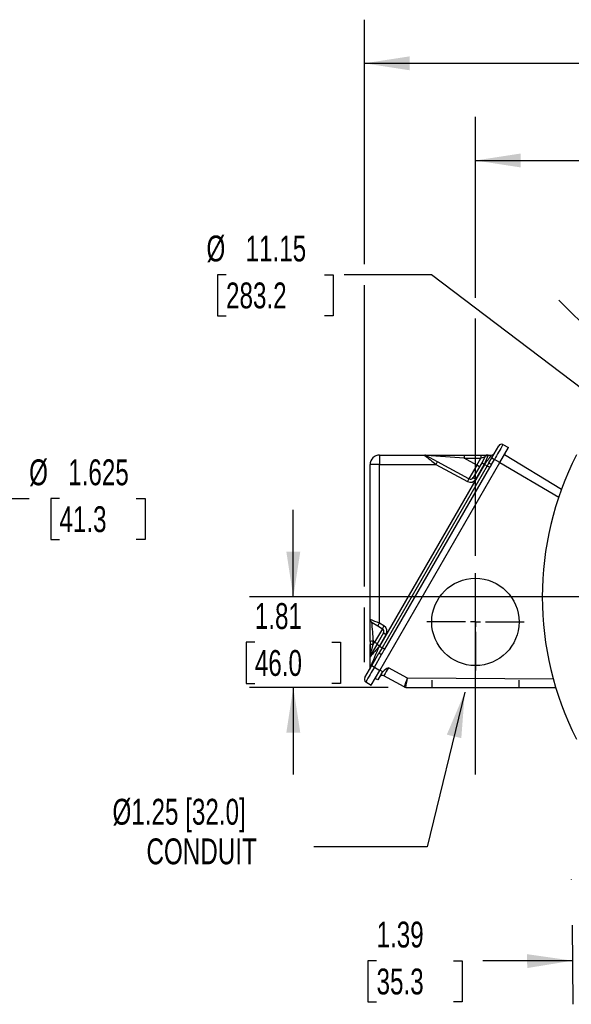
# Model space of a CAD drawing. Header units: inches. Extents: x 0 to 77, y 0 to 59.5.
# Tile 9 of 17: x 44 to 55, y 12.7 to 32.4. Entities that reach past the tile are written whole.
import ezdxf

# ---------------------------------------------------------------- set-up
doc = ezdxf.new("R2010")
doc.units = ezdxf.units.IN
doc.header["$LTSCALE"] = 7
doc.header["$MEASUREMENT"] = 0
doc.linetypes.add('CENTERX2', pattern=[0.8, 0.5, -0.1, 0.1, -0.1])
doc.linetypes.add('HIDDEN', pattern=[0.075, 0.05, -0.025])
doc.layers.add('CENTER', color=40, linetype='CENTERX2')
doc.layers.add('HIDDEN', color=102, linetype='HIDDEN')
doc.layers.add('DIMENSIONS', color=140, linetype='Continuous', lineweight=25)
doc.layers.add('TEXT', color=140, linetype='Continuous', lineweight=25)
doc.styles.add('SLDTEXTSTYLE0', font='TXT', dxfattribs={"width": 0.7})
doc.dimstyles.new('SLDDIMSTYLE10', dxfattribs={"dimtxt": 0.518519, "dimasz": 0.91, "dimexe": 0, "dimexo": 0.0625, "dimgap": 0.12963, "dimtad": 0, "dimtih": 1, "dimtoh": 1, "dimdec": 3, "dimlfac": 0.5, "dimrnd": 1e-09, "dimzin": 12, "dimdsep": 46, "dimtxsty": 'SLDTEXTSTYLE0', "dimsah": 1, "dimcen": 0, "dimadec": 0, "dimazin": 3, "dimtfac": 1, "dimtdec": 3, "dimtofl": 0, "dimtmove": 0, "dimatfit": 3, "dimfxl": 0, "dimfrac": 2, "dimtolj": 1, "dimtzin": 12, "dimarcsym": 0})
doc.dimstyles.new('SLDDIMSTYLE2', dxfattribs={"dimtxt": 0.518519, "dimasz": 0.91, "dimexe": 0, "dimexo": 0.0625, "dimgap": 0.12963, "dimtad": 0, "dimtih": 1, "dimtoh": 1, "dimdec": 4, "dimlfac": 7, "dimzin": 12, "dimdsep": 46, "dimtxsty": 'SLDTEXTSTYLE0', "dimsah": 1, "dimcen": 0.09, "dimadec": 0, "dimazin": 3, "dimtfac": 1, "dimtdec": 0, "dimtofl": 0, "dimtmove": 0, "dimatfit": 3, "dimfxl": 0, "dimfrac": 2, "dimtolj": 1, "dimtzin": 12, "dimarcsym": 0})
doc.dimstyles.new('SLDDIMSTYLE3', dxfattribs={"dimtxt": 0.518519, "dimasz": 0.91, "dimexe": 0, "dimexo": 0.0625, "dimgap": 0.12963, "dimtad": 0, "dimtih": 1, "dimtoh": 1, "dimrnd": 1e-09, "dimzin": 12, "dimdsep": 46, "dimtxsty": 'SLDTEXTSTYLE0', "dimsah": 1, "dimcen": 0.09, "dimadec": 0, "dimazin": 3, "dimtfac": 1, "dimtofl": 0, "dimtmove": 0, "dimatfit": 3, "dimfxl": 0, "dimfrac": 2, "dimtolj": 1, "dimtzin": 12, "dimarcsym": 0})
doc.dimstyles.new('SLDDIMSTYLE5', dxfattribs={"dimtxt": 0.518519, "dimasz": 0.91, "dimexe": 0, "dimexo": 0.0625, "dimgap": 0.12963, "dimtad": 0, "dimtih": 1, "dimtoh": 1, "dimrnd": 1e-09, "dimzin": 12, "dimdsep": 46, "dimtxsty": 'SLDTEXTSTYLE0', "dimsah": 1, "dimcen": 0.09, "dimadec": 0, "dimazin": 3, "dimtfac": 1, "dimtmove": 0, "dimatfit": 0, "dimfxl": 0, "dimfrac": 2, "dimtolj": 1, "dimtzin": 12, "dimarcsym": 0})
doc.dimstyles.new('SLDDIMSTYLE6', dxfattribs={"dimtxt": 0.518519, "dimasz": 0.91, "dimexe": 0, "dimexo": 0.0625, "dimgap": 0.12963, "dimtad": 0, "dimtih": 1, "dimtoh": 1, "dimrnd": 1e-09, "dimzin": 12, "dimdsep": 46, "dimtxsty": 'SLDTEXTSTYLE0', "dimsah": 1, "dimcen": 0, "dimadec": 0, "dimazin": 3, "dimtfac": 1, "dimtofl": 0, "dimtmove": 0, "dimatfit": 3, "dimfxl": 0, "dimfrac": 2, "dimtolj": 1, "dimtzin": 12, "dimarcsym": 0})
doc.dimstyles.new('SLDDIMSTYLE9', dxfattribs={"dimtxt": 0.18, "dimasz": 0.91, "dimexe": 0, "dimexo": 0.0625, "dimgap": 0, "dimtad": 0, "dimtih": 1, "dimtoh": 1, "dimdec": 0, "dimrnd": 1e-09, "dimzin": 0, "dimdsep": 46, "dimtxsty": 'Standard', "dimsah": 1, "dimcen": 0.09, "dimadec": 0, "dimazin": 0, "dimtfac": 0.91, "dimtdec": 0, "dimtofl": 0, "dimtmove": 0, "dimatfit": 3, "dimfxl": 0, "dimfrac": 2, "dimtolj": 1, "dimtzin": 0, "dimarcsym": 0})

# ---------------------------------------------------------------- blocks, each defined once
blk = doc.blocks.new('_D_2')
at = {"layer": 'DIMENSIONS'}
for p, q in [((60.728, 25.906), (60.728, 29.263)), ((57.434, 24.139), (54.776, 26.798))]:
    blk.add_line(p, q, dxfattribs=at)
for start, end in [(90, 107.5233), (117.6632, 135)]:
    blk.add_arc((60.728, 20.846), 7.542, start, end, dxfattribs=at)
for points in [[(60.728, 28.388), (59.811, 28.473), (59.828, 28.194)], [(55.395, 26.179), (56.169, 26.678), (55.983, 26.887)]]:
    blk.add_solid(points, dxfattribs=at)
at = {"layer": 'DIMENSIONS', "insert": (57.226, 28.07), "char_height": 0.5185, "attachment_point": 1, "style": 'SLDTEXTSTYLE0'}
blk.add_mtext('45°', dxfattribs=at)
blk = doc.blocks.new('_D_3')
at = {"layer": 'DIMENSIONS'}
for p, q in [((50.879, 27.518), (50.879, 32.422)), ((60.728, 25.906), (60.728, 32.422)), ((50.879, 31.547), (55.602, 31.547)), ((56.305, 31.546), (56.131, 31.546)), ((56.131, 31.546), (56.131, 30.721)), ((58.277, 31.546), (58.452, 31.546)), ((58.452, 31.546), (58.452, 30.721)), ((60.728, 31.547), (58.98, 31.547)), ((56.131, 30.721), (56.305, 30.721)), ((58.452, 30.721), (58.277, 30.721)), ((50.879, 21.056), (50.879, 27.098)), ((50.879, 19.539), (50.879, 20.636))]:
    blk.add_line(p, q, dxfattribs=at)
for points in [[(50.879, 31.547), (51.789, 31.407), (51.789, 31.687)], [(60.728, 31.547), (59.818, 31.687), (59.818, 31.407)]]:
    blk.add_solid(points, dxfattribs=at)
at = {"layer": 'DIMENSIONS', "char_height": 0.5185, "attachment_point": 1, "style": 'SLDTEXTSTYLE0'}
for s, insert in [('9.85', (56.521, 32.33)), ('250.2', (56.305, 31.389))]:
    blk.add_mtext(s, dxfattribs=dict(at, insert=insert))
blk = doc.blocks.new('_D_6')
at = {"layer": 'DIMENSIONS'}
for p, q in [((49.454, 20.846), (49.454, 22.596)), ((55.667, 20.846), (48.579, 20.846)), ((48.683, 19.939), (48.509, 19.939)), ((48.509, 19.939), (48.509, 19.114)), ((50.225, 19.939), (50.399, 19.939)), ((50.399, 19.939), (50.399, 19.114)), ((48.509, 19.114), (48.683, 19.114)), ((51.357, 19.034), (48.579, 19.034)), ((49.454, 19.034), (49.454, 17.284)), ((50.399, 19.114), (50.225, 19.114))]:
    blk.add_line(p, q, dxfattribs=at)
for points in [[(49.454, 20.846), (49.594, 21.756), (49.314, 21.756)], [(49.454, 19.034), (49.314, 18.124), (49.594, 18.124)]]:
    blk.add_solid(points, dxfattribs=at)
at = {"layer": 'DIMENSIONS', "char_height": 0.5185, "attachment_point": 1, "style": 'SLDTEXTSTYLE0'}
for s, insert in [('1.81', (48.683, 20.723)), ('46.0', (48.683, 19.782))]:
    blk.add_mtext(s, dxfattribs=dict(at, insert=insert))
blk = doc.blocks.new('_D_7')
at = {"layer": 'DIMENSIONS'}
for p, q in [((53.103, 26.847), (53.103, 30.474)), ((60.728, 25.906), (60.728, 30.474)), ((53.103, 29.599), (55.226, 29.599)), ((55.929, 29.598), (55.755, 29.598)), ((55.755, 29.598), (55.755, 28.774)), ((57.902, 29.598), (58.076, 29.598)), ((58.076, 29.598), (58.076, 28.774)), ((60.728, 29.599), (58.605, 29.599)), ((55.755, 28.774), (55.929, 28.774)), ((58.076, 28.774), (57.902, 28.774)), ((53.103, 21.671), (53.103, 26.427))]:
    blk.add_line(p, q, dxfattribs=at)
for points in [[(53.103, 29.599), (54.013, 29.459), (54.013, 29.739)], [(60.728, 29.599), (59.818, 29.739), (59.818, 29.459)]]:
    blk.add_solid(points, dxfattribs=at)
at = {"layer": 'DIMENSIONS', "char_height": 0.5185, "attachment_point": 1, "style": 'SLDTEXTSTYLE0'}
for s, insert in [('7.63', (56.145, 30.383)), ('193.7', (55.929, 29.442))]:
    blk.add_mtext(s, dxfattribs=dict(at, insert=insert))
blk = doc.blocks.new('_D_8')
at = {"layer": 'DIMENSIONS'}
for p, q in [((48.106, 27.308), (47.932, 27.308)), ((47.932, 27.308), (47.932, 26.483)), ((50.078, 27.308), (50.252, 27.308)), ((50.252, 27.308), (50.252, 26.483)), ((52.22, 27.308), (50.47, 27.308)), ((56.289, 24.218), (52.22, 27.308)), ((47.932, 26.483), (48.106, 26.483)), ((50.252, 26.483), (50.078, 26.483))]:
    blk.add_line(p, q, dxfattribs=at)
blk.add_solid([(56.289, 24.218), (55.649, 24.879), (55.479, 24.657)], dxfattribs=at)
at = {"layer": 'DIMENSIONS', "char_height": 0.5185, "attachment_point": 1, "style": 'SLDTEXTSTYLE0'}
for s, insert in [('%%c', (47.714, 28.093)), ('11.15', (48.497, 28.093)), ('283.2', (48.106, 27.152))]:
    blk.add_mtext(s, dxfattribs=dict(at, insert=insert))
blk = doc.blocks.new('_D_12')
at = {"layer": 'DIMENSIONS'}
for p, q in [((55.042, 14.268), (55.058, 12.678)), ((56.434, 14.281), (56.449, 12.691)), ((51.122, 13.552), (50.947, 13.552)), ((50.947, 13.552), (50.947, 12.727)), ((52.663, 13.552), (52.837, 13.552)), ((52.837, 13.552), (52.837, 12.727)), ((54.999, 13.553), (53.249, 13.553)), ((55.049, 13.553), (54.999, 13.553)), ((56.441, 13.566), (58.19, 13.583)), ((50.947, 12.727), (51.122, 12.727)), ((52.837, 12.727), (52.663, 12.727))]:
    blk.add_line(p, q, dxfattribs=at)
for points in [[(55.049, 13.553), (54.138, 13.684), (54.141, 13.405)], [(56.441, 13.566), (57.352, 13.435), (57.349, 13.715)]]:
    blk.add_solid(points, dxfattribs=at)
at = {"layer": 'DIMENSIONS', "char_height": 0.5185, "attachment_point": 1, "style": 'SLDTEXTSTYLE0'}
for s, insert in [('1.39', (51.122, 14.336)), ('35.3', (51.122, 13.395))]:
    blk.add_mtext(s, dxfattribs=dict(at, insert=insert))
blk = doc.blocks.new('SW_NOTE_0_7')
at = {"layer": 'TEXT', "color": 0, "linetype": 'CENTERX2', "lineweight": 18, "attachment_point": 1, "style": 'SLDTEXTSTYLE0'}
for s, insert, char_height in [('Ø1.25 [32.0]', (-4.038, 0.964), 0.51852), ('CONDUIT', (-3.357, 0.17), 0.5185)]:
    blk.add_mtext(s, dxfattribs=dict(at, insert=insert, char_height=char_height))
blk = doc.blocks.new('SW_CENTERMARKSYMBOL_5')
at = {"layer": 'CENTER', "color": 0}
for p, q in [((0, 0.2), (0, 0.975)), ((-0.2, 0), (-0.975, 0)), ((0, 0), (-0.1, 0)), ((0, 0), (0, 0.1)), ((0, 0), (0, -0.1)), ((0, 0), (0.1, 0)), ((0.2, 0), (0.975, 0)), ((0, -0.2), (0, -0.975))]:
    blk.add_line(p, q, dxfattribs=at)
blk = doc.blocks.new('_D_16')
at = {"layer": 'DIMENSIONS'}
for p, q in [((42.935, 21.994), (43.761, 22.821)), ((43.761, 22.821), (44.16, 22.821)), ((44.767, 22.821), (44.593, 22.821)), ((44.593, 22.821), (44.593, 21.996)), ((46.308, 22.821), (46.483, 22.821)), ((46.483, 22.821), (46.483, 21.996)), ((44.593, 21.996), (44.767, 21.996)), ((46.483, 21.996), (46.308, 21.996))]:
    blk.add_line(p, q, dxfattribs=at)
blk.add_solid([(42.935, 21.994), (43.677, 22.539), (43.479, 22.737)], dxfattribs=at)
at = {"layer": 'DIMENSIONS', "char_height": 0.5185, "attachment_point": 1, "style": 'SLDTEXTSTYLE0'}
for s, insert in [('%%c', (44.16, 23.605)), ('1.625', (44.943, 23.605)), ('41.3', (44.767, 22.665))]:
    blk.add_mtext(s, dxfattribs=dict(at, insert=insert))

msp = doc.modelspace()

# ---------------------------------------------------------------- linework, layer by layer
for p, q in [((53.654818, 23.900765), (53.766157, 23.840312)), ((53.429745, 23.63363), (53.570197, 23.876899)), ((53.594216, 23.542502), (53.766157, 23.840312)), ((53.688722, 23.70619), (54.82763, 23.008266)), ((50.993345, 20.395941), (50.993345, 23.501825)), ((51.179037, 23.504312), (52.311369, 23.504319)), ((51.179037, 20.320704), (51.179037, 23.504312)), ((53.284241, 23.50431), (51.179037, 19.85799)), ((51.183345, 23.691825), (52.081964, 23.691825)), ((51.188098, 19.374983), (53.594216, 23.542502)), ((52.081964, 23.691825), (52.882464, 23.691825)), ((52.100836, 23.68857), (52.112025, 23.684191)), ((52.112337, 23.679117), (52.111516, 23.683069)), ((52.112336, 23.679117), (52.111516, 23.683066)), ((52.112025, 23.684191), (52.120747, 23.683592)), ((52.342868, 23.558853), (52.120769, 23.679443)), ((52.311369, 23.504319), (52.942167, 23.161822)), ((52.973657, 23.216363), (52.342868, 23.558853)), ((53.12946, 23.486222), (52.881032, 23.62965)), ((52.881032, 23.62965), (53.212271, 23.62965)), ((52.882464, 23.691825), (53.213696, 23.691825)), ((53.228457, 23.534987), (53.058277, 23.240228)), ((53.111409, 23.209553), (53.281588, 23.504312)), ((53.12946, 23.486222), (53.212271, 23.62965)), ((53.213696, 23.691825), (53.332684, 23.691825)), ((53.30082, 23.660325), (53.228457, 23.534987)), ((53.281588, 23.504312), (53.228457, 23.534987)), ((53.281588, 23.504312), (53.284241, 23.50431)), ((53.372998, 23.535338), (53.337272, 23.473695)), ((53.341866, 23.691825), (53.346464, 23.691825)), ((53.35538, 23.691825), (53.426971, 23.691825)), ((53.372997, 23.535339), (53.429745, 23.63363)), ((53.426129, 23.504662), (53.390302, 23.443078)), ((53.426129, 23.504662), (53.482877, 23.602954)), ((53.429745, 23.63363), (53.482877, 23.602954)), ((53.456768, 23.680435), (53.46255, 23.690623)), ((53.594216, 23.542502), (53.482877, 23.602954)), ((53.595255, 23.5443), (54.771444, 22.848322)), ((53.337272, 23.473695), (51.232067, 19.827374)), ((51.285098, 19.796757), (53.390302, 23.443077)), ((53.12946, 23.486222), (52.973657, 23.216363)), ((53.182591, 23.455546), (53.12946, 23.486222)), ((53.058277, 23.240228), (53.111409, 23.209553)), ((50.993345, 20.395941), (51.000424, 20.393206)), ((50.993345, 19.955792), (50.993345, 20.395941)), ((51.023427, 20.342225), (51.014342, 20.349533)), ((51.033887, 20.335815), (51.147548, 20.266163)), ((51.238263, 20.210573), (51.08246, 19.940714)), ((51.147548, 20.266163), (51.238263, 20.210573)), ((51.269752, 20.265114), (51.179037, 20.320704)), ((50.993345, 19.955792), (50.993345, 19.892182)), ((51.054916, 19.893005), (51.054917, 19.956609)), ((51.08246, 19.940714), (51.054917, 19.956609)), ((51.259905, 20.125357), (51.125906, 19.893263)), ((51.179031, 19.862578), (51.313037, 20.094681)), ((51.259905, 20.125357), (51.313037, 20.094681)), ((50.993345, 19.646779), (50.993345, 19.892182)), ((51.125906, 19.893263), (51.006152, 19.685843)), ((51.054916, 19.893005), (51.08246, 19.940714)), ((51.08246, 19.940714), (51.135591, 19.910038)), ((51.179037, 19.85799), (51.179031, 19.862578)), ((51.232068, 19.827373), (51.180021, 19.737029)), ((51.285098, 19.796757), (51.232067, 19.827374)), ((50.993345, 19.43054), (50.993345, 19.646779)), ((51.026944, 19.471855), (51.170558, 19.720602)), ((51.080075, 19.44118), (51.223689, 19.689927)), ((51.180021, 19.737029), (51.170558, 19.720602)), ((51.180039, 19.737056), (51.171039, 19.719475)), ((50.886492, 19.228586), (51.026944, 19.471855)), ((51.016157, 19.077173), (51.188098, 19.374983)), ((51.026944, 19.471855), (51.080075, 19.44118)), ((51.080075, 19.44118), (51.188098, 19.374983)), ((51.248018, 19.345581), (51.189475, 19.377367)), ((51.74175, 19.219743), (51.360987, 19.42647)), ((51.149988, 19.184973), (51.095482, 19.214567)), ((51.221776, 19.309315), (51.149988, 19.184973)), ((51.221776, 19.309315), (51.248018, 19.345581)), ((51.269768, 19.269992), (51.266444, 19.263979)), ((51.676517, 19.041328), (51.266444, 19.263979)), ((54.664559, 19.194716), (51.74175, 19.219743)), ((50.908134, 19.143369), (51.016157, 19.077173)), ((51.676517, 19.041328), (51.676533, 19.041327)), ((51.706588, 19.033695), (54.710716, 19.033695))]:
    msp.add_line(p, q)
at = {"flags": 128}
for points in [[(53.46255, 23.690623), (53.466024, 23.696745), (53.470533, 23.70573), (53.470006, 23.707624), (53.465155, 23.70456), (53.461501, 23.702119), (53.459349, 23.700826)], [(52.089801, 23.685174), (52.085433, 23.688812), (52.081964, 23.691825)], [(52.10168, 23.688654), (52.092615, 23.68988), (52.08958, 23.685116)], [(53.212271, 23.62965), (53.243851, 23.64059), (53.272126, 23.650386), (53.284202, 23.654563), (53.292902, 23.657582), (53.298846, 23.659639), (53.30082, 23.660325)], [(53.284241, 23.50431), (53.303913, 23.492953), (53.320716, 23.483252), (53.332364, 23.476528), (53.337272, 23.473695)], [(53.326184, 23.6846), (53.329084, 23.686083), (53.333319, 23.68793), (53.336806, 23.689312), (53.339178, 23.690296), (53.33932, 23.691376), (53.332206, 23.691752), (53.318472, 23.691825)], [(53.372997, 23.535339), (53.377015, 23.533019), (53.388476, 23.526402), (53.405692, 23.516462), (53.426129, 23.504662)], [(53.390302, 23.443078), (53.370629, 23.454436), (53.353827, 23.464137), (53.34218, 23.470861), (53.337272, 23.473695)], [(51.011991, 20.359436), (51.009157, 20.356025), (51.014369, 20.348965)], [(51.025943, 20.341514), (51.025751, 20.341944), (51.032813, 20.341529)], [(50.994373, 19.894033), (50.993479, 19.78223), (50.993347, 19.711848)], [(51.001785, 19.678278), (51.001944, 19.678917), (51.002416, 19.680826), (51.004302, 19.688456), (51.009897, 19.71107), (51.023977, 19.767971), (51.054916, 19.893005)], [(51.179031, 19.862578), (51.158596, 19.874379), (51.141381, 19.884321), (51.129922, 19.890941), (51.125906, 19.893263)], [(51.179037, 19.85799), (51.19871, 19.846632), (51.215512, 19.836931), (51.22716, 19.830207), (51.232067, 19.827374)], [(51.001785, 19.678279), (50.995491, 19.663084), (50.993345, 19.646779)], [(50.993361, 19.648248), (50.99598, 19.665241), (51.002687, 19.681247)], [(51.170558, 19.720602), (51.174274, 19.718457), (51.179175, 19.715627), (51.186036, 19.711666), (51.194496, 19.706782), (51.204002, 19.701293), (51.223689, 19.689927)], [(50.995364, 19.435618), (50.99198, 19.416232), (50.985157, 19.399486)], [(50.993345, 19.43054), (50.994104, 19.432227), (50.995531, 19.435475)], [(51.188262, 19.249278), (51.198662, 19.261017), (51.214936, 19.278266)], [(51.698833, 19.034673), (51.690914, 19.035672), (51.676517, 19.041328)], [(51.676537, 19.041334), (51.691085, 19.03564), (51.706588, 19.033703)]]:
    msp.add_lwpolyline(points, dxfattribs=at)
msp.add_circle((53.103098, 20.345695), 0.875)
for centre, radius, start, end in [((68.871098, 14.917101), 17.670354, 149.4424757, 150.5575243), ((53.624757, 23.845399), 0.063, 61.5, 150), ((53.429686, 23.744272), 0.052517, 267.0370974, 304.3182827), ((60.728098, 20.845695), 6.284284, 153.0556125, 206.9443875), ((51.183345, 23.501825), 0.19, 89.9999962, 180), ((51.133312, 19.98447), 3.520139, 89.2557323, 92.2787943), ((53.240602, 23.550763), 2.062088, 176.077468, 181.2907539), ((70.697244, 46.255213), 29.251386, 230.4967673, 231.0569852), ((44.583986, -87.928772), 111.866538, 85.74651449, 86.1368967), ((52.846491, 23.231589), 0.600615, 146.9833967, 152.9939291), ((53.563879, 23.645034), 0.683019, 176.0717798, 181.2906035), ((53.896525, 23.645069), 0.684428, 176.0828408, 181.2908717), ((59.766772, 21.060476), 6.930364, 157.6858847, 159.3519016), ((45.609523, 29.494153), 9.735477, 322.0292331, 323.416166), ((53.35538, 23.628825), 0.063, 90.0000005, 150), ((53.479213, 22.888119), 0.602769, 147.0054553, 152.994546), ((53.002293, 23.272541), 0.125991, 241.4961636, 330.0038345), ((53.003718, 23.271728), 0.063, 241.4999988, 330.0000012), ((51.049457, 20.38925), 0.052142, 175.2730675, 219.7866907), ((45.361901, 6.245989), 15.229467, 67.5444937, 68.2697187), ((78.232536, 22.370037), 27.284568, 184.262201, 185.0746697), ((51.684593, 19.992461), 0.602769, 147.0054515, 152.9945485), ((51.775308, 19.936871), 0.602769, 147.0054515, 152.9945485), ((51.205346, 20.156857), 0.063, 330.0000002, 58.499998), ((51.203932, 20.157685), 0.125989, 329.9953424, 58.5046592), ((51.039689, 18.784854), 1.171854, 89.2554748, 92.2665471), ((51.039739, 18.724788), 1.168316, 89.2556712, 92.2758412), ((73.408853, 0.546936), 29.449262, 139.0124043, 139.5662934), ((-106.840643, 88.23755), 172.18009, 336.44722021, 336.60050732), ((41.2324, 25.50424), 11.559935, 329.8032397, 330.4139809), ((66.296277, 10.457561), 17.670264, 149.4424728, 150.5575272), ((51.573888, 19.009807), 0.467905, 117.0654777, 134.142362), ((60.626819, 13.92008), 10.778496, 149.2783281, 150.2411537), ((50.941052, 19.197086), 0.063, 150, 238.5), ((51.237794, 19.212023), 0.062828, 60.7335045, 128.3462129), ((48.853355, 20.174423), 3.042079, 338.1317253, 341.7101162), ((47.949736, 19.840074), 3.842419, 347.8857096, 350.709337), ((55.149398, 15.180695), 0.125, 180, 181.5)]:
    msp.add_arc(centre, radius, start, end)
at = {"color": 179, "linetype": 'Continuous', "lineweight": 18}
msp.add_arc((50.941262, 19.197054), 0.063204, 154.9020777, 187.5568927, dxfattribs=at)
at = {"layer": 'CENTER'}
msp.add_line((53.103098, 17.283695), (53.103098, 20.926695), dxfattribs=at)
at = {"layer": 'HIDDEN'}
for p, q in [((52.228098, 19.176695), (52.228098, 19.033695)), ((53.978098, 19.033695), (53.978098, 19.176695))]:
    msp.add_line(p, q, dxfattribs=at)

# ---------------------------------------------------------------- block references
at = {"layer": 'CENTER'}
msp.add_blockref('SW_CENTERMARKSYMBOL_5', (53.103098, 20.345695), dxfattribs=at)
at = {"layer": 'TEXT', "linetype": 'CENTERX2', "lineweight": 18}
msp.add_blockref('SW_NOTE_0_7', (49.868404, 15.834809), dxfattribs=at)

# ---------------------------------------------------------------- dimensions: what is measured, and where the dimension line sits
at = {"layer": 'DIMENSIONS'}
for base, p1, p2, picture, middle in [((60.728098, 31.546753), (50.878607, 19.188742), (60.728098, 25.556489), '_D_3', (57.291093, 31.546753)), ((60.7280977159, 29.5994310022), (53.1030977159, 21.3206950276), (60.7280977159, 25.5564888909), '_D_7', (56.9155977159, 29.5994310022))]:
    dim = msp.add_linear_dim(base=base, p1=p1, p2=p2, dimstyle='SLDDIMSTYLE3', dxfattribs=at)
    dim.commit()
    dim.dimension.update_dxf_attribs({"geometry": picture, "text_midpoint": middle, "dimtype": 160})
dim = msp.add_angular_dim_2l(base=(59.579206, 28.300077), line1=((60.728098, 25.556489), (60.728098, 16.134901)), line2=((57.681975, 23.891818), (63.774221, 17.799572)), dimstyle='SLDDIMSTYLE2', dxfattribs=at)
dim.commit()
dim.dimension.update_dxf_attribs({"geometry": '_D_2', "text_midpoint": (57.841747, 27.813962), "dimtype": 162})
for p1, p2, dimstyle, picture, middle in [((65.167457, 17.473801), (56.288739, 24.217589), 'SLDDIMSTYLE6', '_D_8', (49.092026, 27.308002)), ((40.636416, 19.69603), (42.934513, 21.994127), 'SLDDIMSTYLE10', '_D_16', (45.537744, 22.820958))]:
    dim = msp.add_diameter_dim_2p(p1=p1, p2=p2, dimstyle=dimstyle, dxfattribs=at)
    dim.commit()
    dim.dimension.update_dxf_attribs({"geometry": picture, "text_midpoint": middle, "dimtype": 163})
for base, p1, p2, angle, picture, middle in [((49.453942, 20.845695), (51.706588, 19.033695), (56.017304, 20.845695), 90, '_D_6', (49.453942, 19.939695)), ((56.440535, 13.566447), (55.039098, 14.617695), (56.430382, 14.630965), 0.5464474, '_D_12', (54.999421, 13.552702))]:
    dim = msp.add_linear_dim(base=base, p1=p1, p2=p2, angle=angle, dimstyle='SLDDIMSTYLE5', dxfattribs=at)
    dim.commit()
    dim.dimension.update_dxf_attribs({"geometry": picture, "text_midpoint": middle, "dimtype": 160})

# ---------------------------------------------------------------- leaders
at = {"layer": 'TEXT', "linetype": 'CENTERX2', "lineweight": 18}
msp.add_leader([(52.890511, 18.93443), (52.136202, 15.834809), (49.868404, 15.834809)], dimstyle='SLDDIMSTYLE9', dxfattribs=at)

doc.saveas('drawing.dxf')
